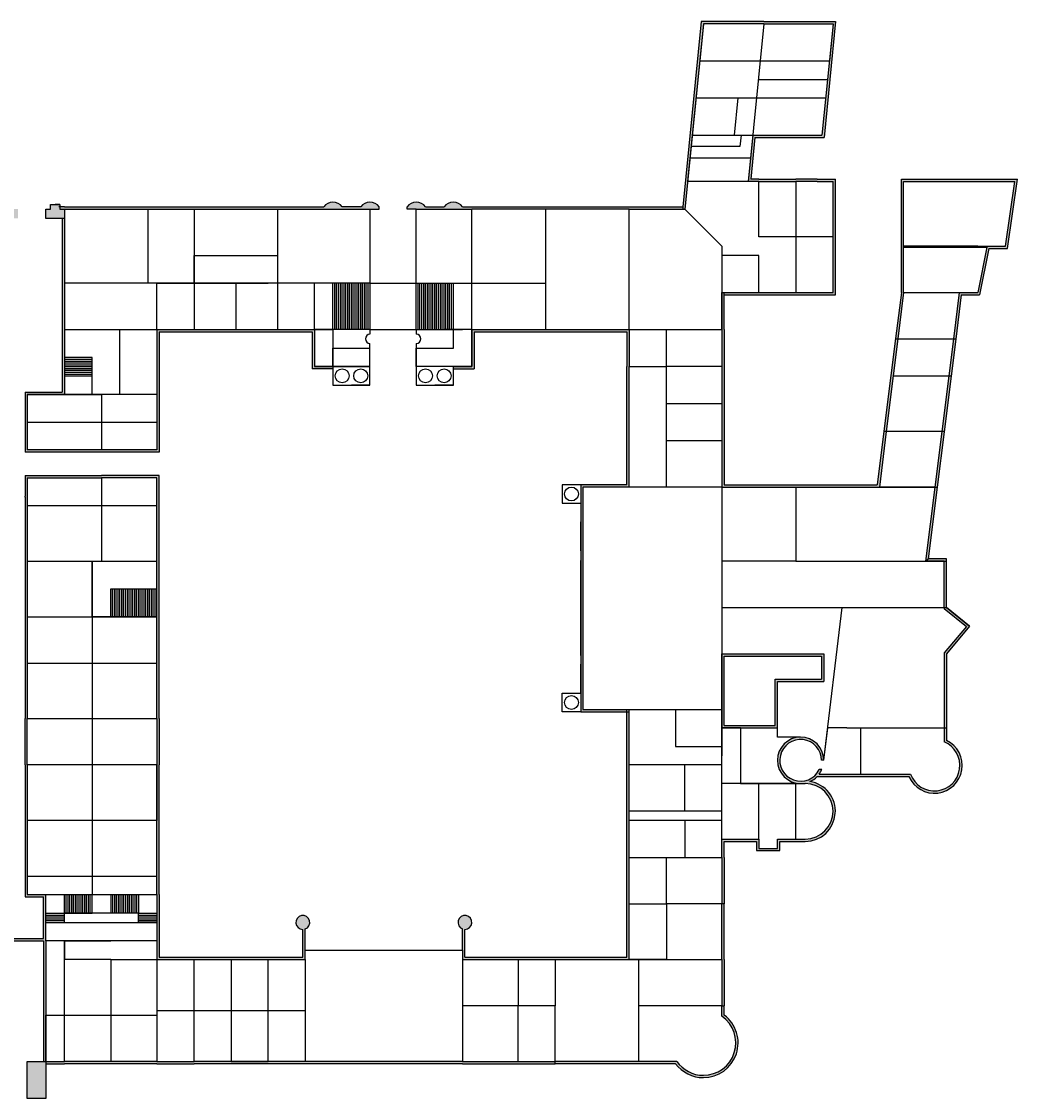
# Model space of a CAD drawing. Header units: millimetres. Extents: x -1894 to 190020, y -95300 to 20950.
# Tile 2 of 2: x 82481 to 190020, y -95300 to 20950. Entities that reach past the tile are written whole.
import ezdxf

# ---------------------------------------------------------------- set-up
doc = ezdxf.new("R2010")
doc.units = ezdxf.units.MM
doc.styles.get("Standard").update_dxf_attribs({"font": 'arial.ttf'})

msp = doc.modelspace()

# ---------------------------------------------------------------- hatches: boundary and pattern name
h = msp.add_hatch(color=256)
h.dxf.hatch_style = 1
h.paths.add_polyline_path([(170356, -2300), (170356, 3950), (168406, 3950), (166106, 3950), (162106, 3950), (161215, 3950), (161665, 8450), (169133, 8450), (170383, 20950), (162639, 20950), (155880, 20950), (153880, 950), (153880, 700), (154106, 700), (154406, 3700), (154406, 3700), (156106, 20700), (162639, 20700), (170106, 20700), (169706, 16700), (168906, 8700), (161439, 8700), (160939, 3700), (162106, 3700), (166106, 3700), (168406, 3700), (170106, 3700), (170106, -8300), (158356, -8300), (158356, -8550), (170356, -8550)])
h = msp.add_hatch(color=0)
h.dxf.hatch_style = 1
h.paths.add_polyline_path([(177731, 3700), (189731, 3700), (188731, -3300), (185731, -3300), (177731, -3300), (177731, -3400), (186711, -3400), (185731, -8300), (183731, -8300), (183106, -13300), (183358, -13300), (183952, -8550), (185936, -8550), (186936, -3550), (188948, -3550), (190020, 3950), (177481, 3950), (177481, -8285), (176858, -13269), (176854, -13300), (177106, -13300), (177731, -8300)])
h = msp.add_hatch(color=256)
h.dxf.hatch_style = 1
h.paths.add_polyline_path([(72106, 700), (71606, 700), (71606, 1200), (71106, 1200), (70606, 1200), (70606, 700), (70106, 700), (70106, -300), (72106, -300)])
h.paths.add_polyline_path([(77106, 700), (76606, 700), (76606, 1200), (76106, 1200), (75606, 1200), (75606, 700), (75106, 700), (75106, -300), (77106, -300)])
h.paths.add_polyline_path([(82106, 700), (81606, 700), (81606, 1200), (81106, 1200), (80606, 1200), (80606, 700), (80106, 700), (80106, -300), (82106, -300)])
h.paths.add_polyline_path([(87106, 700), (86606, 700), (86606, 1200), (86106, 1200), (85606, 1200), (85606, 700), (85106, 700), (85106, -300), (87106, -300)])
h = msp.add_hatch(color=256)
h.dxf.hatch_style = 1
h.paths.add_polyline_path([(128106, 950), (126106, 950, 0.5), (124106, 950), (124106, 700), (125106, 700), (130106, 700), (131106, 700), (139106, 700), (148106, 700), (153880, 700), (153880, 950), (148106, 950), (130106, 950, 0.5000001)])
h.paths.add_polyline_path([(119106, 950), (117106, 950, 0.5000001), (115106, 950), (110106, 950), (101106, 950), (96106, 950), (87106, 950), (86906, 950), (86706, 950), (86606, 950), (86606, 700), (87106, 700), (96106, 700), (101106, 700), (110106, 700), (120106, 700), (121106, 700), (121106, 950, 0.5000001)])
h = msp.add_hatch(color=256)
h.dxf.hatch_style = 1
h.paths.add_polyline_path([(76356, -300), (76106, -300), (76106, -16300), (76356, -16300)])
h.paths.add_polyline_path([(87106, -300), (86856, -300), (86856, -19050), (82856, -19050), (82856, -22300), (82856, -25550), (97356, -25550), (97356, -19300), (97356, -12550), (113106, -12550), (113856, -12550), (113856, -16550), (116106, -16550), (116106, -16300), (114106, -16300), (114106, -12300), (110106, -12300), (97106, -12300), (97106, -19300), (97106, -25300), (83106, -25300), (83106, -19300), (86856, -19300), (87106, -19300)])
h.paths.add_polyline_path([(77106, -16300), (70106, -16300), (61106, -16300), (54106, -16300), (49106, -16300), (45106, -16300), (44606, -16300), (44606, -16800), (34606, -16800), (34606, -16300), (28356, -16300), (28106, -16300), (28106, -19300), (28106, -22300), (28106, -24300), (28106, -26300), (28106, -28300), (28106, -34300), (28356, -34300), (28356, -28300), (28356, -26300), (28356, -24300), (28356, -22300), (28356, -19300), (28356, -16550), (34356, -16550), (34356, -17050), (44856, -17050), (44856, -16550), (49106, -16550), (54106, -16550), (61106, -16550), (70106, -16550), (77106, -16550)])
h = msp.add_hatch(color=0)
h.dxf.hatch_style = 1
h.paths.add_polyline_path([(158356, -16300), (158356, -12300), (158356, -8550), (158356, -8300), (158106, -8300), (158106, -12300), (158106, -16300), (158106, -20300), (158106, -24300), (158106, -29300), (166106, -29300), (175106, -29300), (175856, -23300), (175604, -23300), (174886, -29050), (166106, -29050), (158356, -29050), (158356, -24300), (158356, -20300)])
h = msp.add_hatch(color=256)
h.dxf.hatch_style = 1
h.paths.add_polyline_path([(143106, -29300), (148106, -29300), (148106, -16300), (148106, -12300), (139106, -12300), (131106, -12300), (131106, -14300), (131106, -16300), (129106, -16300), (129106, -16550), (131356, -16550), (131356, -12550), (139106, -12550), (147856, -12550), (147856, -16300), (147856, -29050), (142856, -29050), (142856, -53550), (147856, -53550), (147856, -53300), (143106, -53300)])
h = msp.add_hatch(color=0)
h.dxf.hatch_style = 1
h.paths.add_polyline_path([(177106, -13300), (176854, -13300), (176358, -17269), (175604, -23300), (175856, -23300), (176606, -17300)])
h.paths.add_polyline_path([(182108, -23300), (181856, -23300), (181106, -29300), (181358, -29300)])
h = msp.add_hatch(color=0)
h.dxf.hatch_style = 1
h.paths.add_polyline_path([(182858, -17300), (182606, -17300), (181856, -23300), (182108, -23300)])
h.paths.add_polyline_path([(183358, -13300), (183354, -13331), (182858, -17300), (182606, -17300), (183106, -13300)])
h = msp.add_hatch(color=256)
h.dxf.hatch_style = 1
h.paths.add_polyline_path([(22606, -68300), (22606, -62300), (22356, -62300), (22356, -68300), (22356, -78300), (23106, -78300), (25106, -78300), (41106, -78300), (49106, -78300), (56106, -78300), (63106, -78300), (67106, -78300), (70106, -78300), (70106, -83300), (70106, -84300), (70106, -91300), (70356, -91300), (70356, -84300), (70356, -83300), (70356, -78300), (84856, -78300), (84856, -91300), (85106, -91300), (85106, -86300), (85106, -78300), (85106, -76300), (85106, -73300), (83106, -73300), (83106, -71300), (83106, -59300), (83106, -54300), (83106, -48300), (83106, -43300), (83106, -37300), (83106, -31300), (83106, -30400), (83106, -30300), (83106, -28300), (91106, -28300), (97106, -28300), (97106, -31300), (97106, -37300), (97106, -43300), (97106, -48300), (97106, -54300), (97106, -59300), (97106, -65300), (97106, -71300), (97106, -73300), (97106, -78300), (97106, -80300), (109106, -80300), (113106, -80300), (113106, -79300), (113106, -77007, 11.7420185), (112856, -77050), (112856, -80050), (109106, -80050), (97356, -80050), (97356, -73300), (97356, -71300), (97356, -59300), (97356, -54300), (97356, -48300), (97356, -43300), (97356, -37300), (97356, -31300), (97356, -28050), (91106, -28050), (82856, -28050), (82856, -30300), (82856, -30400), (82856, -31300), (82856, -37300), (82856, -43300), (82856, -48300), (82856, -54300), (82856, -59300), (82856, -71300), (82856, -73550), (84856, -73550), (84856, -76300), (84856, -78050), (70106, -78050), (63106, -78050), (56106, -78050), (49106, -78050), (41106, -78050), (22606, -78050)])
h = msp.add_hatch(color=0)
h.dxf.hatch_style = 1
h.paths.add_polyline_path([(178472, -60300), (173106, -60300), (173106, -60550), (178303, -60550, 1.4380291), (182356, -56650), (182356, -47300), (184856, -44300), (182356, -42300), (182356, -37050), (180389, -37050), (181358, -29300), (181106, -29300), (181106, -29300), (180106, -37300), (182106, -37300), (182106, -42420), (184501, -44336), (182106, -47210), (182106, -56812, -1.5302459)])
h = msp.add_hatch(color=0)
h.dxf.hatch_style = 1
h.paths.add_polyline_path([(169106, -47300), (158106, -47300), (158106, -55300), (164106, -55300), (164106, -50300), (169106, -50300)])
h.paths.add_polyline_path([(163856, -50050), (163856, -55050), (158356, -55050), (158356, -47550), (168856, -47550), (168856, -50050)], flags=0)
h.paths.add_polyline_path([(168856, -47550), (158356, -47550), (158356, -55050), (163856, -55050), (163856, -50050), (168856, -50050)], flags=16)
h = msp.add_hatch()
h.set_pattern_fill('AR-B816', color=256)
h.paths.add_polyline_path([(130106, -77007), (130106, -79300), (130106, -80300), (136106, -80300), (140106, -80300), (148106, -80300), (148106, -74300), (148106, -69300), (148106, -53550), (147856, -53550), (147856, -69300), (147856, -74300), (147856, -80050), (140106, -80050), (136106, -80050), (130356, -80050), (130356, -77050, 11.7420185)])
h = msp.add_hatch(color=0)
h.dxf.hatch_style = 1
h.paths.add_polyline_path([(173106, -60300), (172606, -60300), (168606, -60300, 0.0580612), (168898, -59800), (168622, -59800, -8.6467789), (168856, -58800), (169106, -58800), (169106, -58800, 2.4142109), (166606, -61300), (167106, -61300, -0.9999406), (167107, -67300), (166106, -67300), (164106, -67300), (164106, -68300), (162106, -68300), (162106, -67300), (158106, -67300), (158106, -69300), (158106, -74300), (158356, -74300), (158356, -69300), (158356, -67550), (161856, -67550), (161856, -68550), (164356, -68550), (164356, -67550), (166106, -67550), (167107, -67550, 0.9249214), (167611, -61090, 0.0957847), (168392, -60550), (171606, -60550), (172606, -60550), (173106, -60550)])
h = msp.add_hatch(color=0)
h.dxf.hatch_style = 1
h.paths.add_polyline_path([(140106, -91300), (136106, -91300), (130106, -91300), (113106, -91300), (101106, -91300), (97106, -91300), (87106, -91300), (85106, -91300), (85106, -91550), (87106, -91550), (97106, -91550), (101106, -91550), (113106, -91550), (130106, -91550), (136106, -91550), (140106, -91550)])
h.paths.add_polyline_path([(158356, -80300), (158356, -74300), (158106, -74300), (158106, -80300), (158106, -85300), (158356, -85300)])
h.paths.add_polyline_path([(153234, -91300), (149106, -91300), (140106, -91300), (140106, -91550), (149106, -91550), (153106, -91550, 0.236068), (156106, -93050, 0.7207592), (158356, -86300), (158356, -85300), (158106, -85300), (158106, -86428, -0.7342378), (156106, -92800, -0.2453927)])
h = msp.add_hatch(color=256)
h.dxf.hatch_style = 1
h.paths.add_polyline_path([(72106, -91300), (70106, -91300), (70106, -95300), (72106, -95300)])
h.paths.add_polyline_path([(76106, -91300), (74106, -91300), (74106, -95300), (76106, -95300)])
h.paths.add_polyline_path([(81106, -91300), (79106, -91300), (79106, -95300), (81106, -95300)])
h.paths.add_polyline_path([(85106, -91300), (83106, -91300), (83106, -95300), (85106, -95300)])

# ---------------------------------------------------------------- linework, layer by layer
for p, q in [((155880, 20950), (153880, 950)), ((162639, 20950), (155880, 20950)), ((162639, 20950), (170383, 20950)), ((170383, 20950), (169133, 8450)), ((156106, 20700), (154106, 700)), ((156106, 20700), (154406, 3700)), ((156106, 20700), (155706, 16700)), ((162639, 20700), (156106, 20700)), ((162639, 20700), (160939, 3700)), ((162639, 20700), (170106, 20700)), ((170106, 20700), (168906, 8700)), ((170106, 20700), (169706, 16700)), ((155706, 16700), (169706, 16700)), ((162039, 14700), (169506, 14700)), ((155306, 12700), (169306, 12700)), ((159829, 12700), (159429, 8700)), ((154906, 8700), (168906, 8700)), ((160182, 8700), (160057, 7450)), ((161439, 8700), (160939, 3700)), ((161665, 8450), (161215, 3950)), ((161439, 8700), (168906, 8700)), ((161665, 8450), (169133, 8450)), ((160057, 7450), (154781, 7450)), ((161189, 6200), (154656, 6200)), ((160939, 3700), (154406, 3700)), ((162106, 3700), (160939, 3700)), ((162106, 3950), (161215, 3950)), ((162106, 3950), (166106, 3950)), ((162106, -2300), (162106, 3700)), ((162106, 3700), (166106, 3700)), ((168406, 3950), (166106, 3950)), ((166106, 3700), (166106, -8300)), ((168406, 3700), (166106, 3700)), ((168406, 3950), (170356, 3950)), ((168406, 3700), (170106, 3700)), ((170106, -8300), (170106, 3700)), ((170356, -8300), (170356, 3950)), ((177481, -8285), (177481, 3950)), ((177481, 3950), (190020, 3950)), ((177731, -8300), (177731, 3700)), ((177731, 3700), (189731, 3700)), ((188731, -3300), (189731, 3700)), ((188948, -3550), (190020, 3950)), ((85606, 700), (85606, 1200)), ((85606, 1200), (86606, 1200)), ((86606, 1200), (86106, 1200)), ((86606, 1200), (86606, 700)), ((85106, -300), (85106, 700)), ((85106, 700), (85606, 700)), ((86706, 950), (86506, 950)), ((86606, 700), (87106, 700)), ((86906, 950), (86706, 950)), ((87106, 950), (86906, 950)), ((87106, 950), (96106, 950)), ((87106, 700), (87106, -300)), ((87106, 700), (87106, -300)), ((87106, 700), (96106, 700)), ((96106, 950), (101106, 950)), ((96106, 700), (96106, -7300)), ((96106, 700), (101106, 700)), ((101106, 950), (110106, 950)), ((101106, 700), (101106, -7300)), ((101106, 700), (110106, 700)), ((110106, 950), (115106, 950)), ((110106, 700), (110106, -7300)), ((110106, 700), (120106, 700)), ((119106, 950), (117106, 950)), ((120106, 700), (120106, -7300)), ((120106, 700), (121106, 700)), ((121106, 700), (121106, 950)), ((124106, 700), (124106, 950)), ((125106, 700), (124106, 700)), ((125106, 700), (130106, 700)), ((125106, -12300), (125106, 700)), ((126106, 950), (128106, 950)), ((130106, 950), (148106, 950)), ((130106, 700), (131106, 700)), ((131106, -16300), (131106, 700)), ((139106, 700), (131106, 700)), ((139106, -7300), (139106, 700)), ((148106, 700), (139106, 700)), ((148106, 950), (153880, 950)), ((148106, -12300), (148106, 700)), ((148106, 700), (154106, 700)), ((153880, 950), (153880, 700)), ((158106, -3300), (154106, 700)), ((87106, -300), (85106, -300)), ((87106, -300), (85106, -300)), ((86856, -300), (86856, -19050)), ((87106, -300), (87106, -19300)), ((170106, -2300), (162106, -2300)), ((170106, -8300), (170106, -2300)), ((170356, -8550), (170356, -2300)), ((158106, -3300), (158106, -12300)), ((185731, -3300), (177731, -3300)), ((177731, -3300), (186731, -3300)), ((177731, -3400), (186711, -3400)), ((185731, -3300), (188731, -3300)), ((186711, -3400), (185731, -8300)), ((186731, -3300), (188731, -3300)), ((101106, -7300), (101106, -4300)), ((101106, -4300), (110106, -4300)), ((162106, -4300), (158106, -4300)), ((162106, -8300), (162106, -4300)), ((186936, -3550), (185936, -8550)), ((186936, -3550), (188948, -3550)), ((101106, -7300), (101106, -6800)), ((96106, -7300), (87106, -7300)), ((87106, -7300), (87106, -12300)), ((101106, -7300), (96106, -7300)), ((97106, -12300), (97106, -7300)), ((97106, -7300), (101106, -7300)), ((101106, -7300), (101106, -12300)), ((113106, -7300), (101106, -7300)), ((101106, -7300), (105606, -7300)), ((105106, -7300), (109106, -7300)), ((105606, -7300), (105606, -7800)), ((105606, -7800), (105606, -12300)), ((110106, -7300), (110106, -12300)), ((120106, -7300), (113106, -7300)), ((114106, -12300), (114106, -7300)), ((116106, -12300), (116106, -7300)), ((116306, -12300), (116306, -7300)), ((116506, -12300), (116506, -7300)), ((116706, -12300), (116706, -7300)), ((116906, -12300), (116906, -7300)), ((117106, -12300), (117106, -7300)), ((117306, -12300), (117306, -7300)), ((117506, -12300), (117506, -7300)), ((117706, -12300), (117706, -7300)), ((117906, -12300), (117906, -7300)), ((118106, -12300), (118106, -7300)), ((118306, -12300), (118306, -7300)), ((118506, -12300), (118506, -7300)), ((118706, -12300), (118706, -7300)), ((118906, -12300), (118906, -7300)), ((119106, -12300), (119106, -7300)), ((119306, -12300), (119306, -7300)), ((119506, -12300), (119506, -7300)), ((119706, -12300), (119706, -7300)), ((119906, -12300), (119906, -7300)), ((120106, -7300), (120106, -11300)), ((120106, -7300), (125106, -7300)), ((125106, -12300), (125106, -7300)), ((125106, -7300), (131106, -7300)), ((125306, -12300), (125306, -7300)), ((125506, -12300), (125506, -7300)), ((125706, -12300), (125706, -7300)), ((125906, -12300), (125906, -7300)), ((126106, -12300), (126106, -7300)), ((126306, -12300), (126306, -7300)), ((126506, -12300), (126506, -7300)), ((126706, -12300), (126706, -7300)), ((126906, -12300), (126906, -7300)), ((127106, -12300), (127106, -7300)), ((127306, -12300), (127306, -7300)), ((127506, -12300), (127506, -7300)), ((127706, -12300), (127706, -7300)), ((127906, -12300), (127906, -7300)), ((128106, -12300), (128106, -7300)), ((128306, -12300), (128306, -7300)), ((128506, -12300), (128506, -7300)), ((128706, -12300), (128706, -7300)), ((128906, -12300), (128906, -7300)), ((129106, -12300), (129106, -7300)), ((131106, -7300), (139106, -7300)), ((139106, -12300), (139106, -7300)), ((158106, -12300), (158106, -8300)), ((158106, -8300), (170106, -8300)), ((158106, -8300), (162106, -8300)), ((158106, -8300), (162106, -8300)), ((158356, -8550), (158356, -8300)), ((158356, -8550), (170356, -8550)), ((158356, -12300), (158356, -8550)), ((177481, -8285), (176858, -13269)), ((177731, -8300), (177106, -13300)), ((177731, -8300), (183731, -8300)), ((183731, -8300), (183106, -13300)), ((183952, -8550), (183354, -13331)), ((183731, -8300), (185731, -8300)), ((183952, -8550), (185936, -8550)), ((120106, -11300), (120106, -12300)), ((87106, -12300), (97106, -12300)), ((93106, -19300), (93106, -12300)), ((97106, -12300), (113106, -12300)), ((97106, -12300), (97106, -19300)), ((97356, -12550), (97356, -19300)), ((97356, -12550), (113106, -12550)), ((101106, -12300), (105106, -12300)), ((109106, -12300), (113106, -12300)), ((110106, -12300), (114106, -12300)), ((110106, -12550), (113856, -12550)), ((113856, -12550), (113856, -16550)), ((120106, -12300), (114106, -12300)), ((114106, -12300), (116106, -12300)), ((114106, -12300), (114106, -16300)), ((116106, -12300), (116106, -16300)), ((120106, -12300), (120106, -12800)), ((120106, -12300), (125106, -12300)), ((125106, -12300), (130106, -12300)), ((125106, -12300), (125106, -12800)), ((125106, -12300), (125106, -12300)), ((131106, -12300), (128106, -12300)), ((129106, -14300), (129106, -12300)), ((131106, -12300), (131106, -14300)), ((131106, -12300), (139106, -12300)), ((131106, -12550), (131106, -16300)), ((131356, -12550), (139106, -12550)), ((131356, -12550), (131356, -16550)), ((139106, -12300), (148106, -12300)), ((139106, -12550), (147856, -12550)), ((147856, -12550), (147856, -16300)), ((148106, -12300), (158106, -12300)), ((148106, -12300), (148106, -16300)), ((152106, -16300), (152106, -12300)), ((158106, -12300), (158106, -16300)), ((158356, -12300), (158356, -16300)), ((120106, -14300), (120106, -13800)), ((125106, -13800), (125106, -16300)), ((176858, -13269), (176358, -17269)), ((177106, -13300), (176606, -17300)), ((176854, -13300), (183358, -13300)), ((183106, -13300), (182606, -17300)), ((183354, -13331), (182854, -17331)), ((116106, -16300), (116106, -14300)), ((116106, -14300), (120106, -14300)), ((120106, -16300), (120106, -14300)), ((125106, -16300), (125106, -14300)), ((125106, -14300), (129106, -14300)), ((90106, -15300), (87106, -15300)), ((87106, -15500), (90106, -15500)), ((87106, -15700), (90106, -15700)), ((87106, -15900), (90106, -15900)), ((87106, -16100), (90106, -16100)), ((90106, -19300), (90106, -15300)), ((87106, -16300), (90106, -16300)), ((87106, -16500), (90106, -16500)), ((87106, -16700), (90106, -16700)), ((87106, -16900), (90106, -16900)), ((87106, -17100), (90106, -17100)), ((87106, -17300), (90106, -17300)), ((116106, -16550), (113856, -16550)), ((114106, -16300), (120106, -16300)), ((116106, -16300), (114106, -16300)), ((116106, -16300), (116106, -18300)), ((120106, -16300), (116106, -16300)), ((120106, -16300), (118106, -16300)), ((120106, -18300), (120106, -16300)), ((131106, -16300), (125106, -16300)), ((125106, -16300), (125106, -16300)), ((125106, -16300), (125106, -18300)), ((129106, -16300), (125106, -16300)), ((129106, -16300), (127106, -16300)), ((129106, -18300), (129106, -16300)), ((129106, -16300), (131106, -16300)), ((129106, -16550), (131356, -16550)), ((147856, -29050), (147856, -16300)), ((148106, -16300), (152106, -16300)), ((148106, -29300), (148106, -16300)), ((158106, -16300), (152106, -16300)), ((152106, -20300), (152106, -16300)), ((158106, -16300), (158106, -20300)), ((158356, -16300), (158356, -20300)), ((176358, -17269), (175608, -23269)), ((176606, -17300), (175856, -23300)), ((176606, -17300), (182858, -17300)), ((182606, -17300), (181856, -23300)), ((182854, -17331), (182104, -23331)), ((116106, -18300), (120106, -18300)), ((118106, -18300), (118106, -18300)), ((120106, -18300), (118106, -18300)), ((125106, -18300), (129106, -18300)), ((129106, -18300), (127106, -18300)), ((82856, -19050), (82856, -22300)), ((82856, -19050), (86856, -19050)), ((82856, -19300), (82856, -25550)), ((97106, -19300), (83106, -19300)), ((83106, -19300), (91106, -19300)), ((83106, -19300), (83106, -25300)), ((83106, -19300), (83106, -22300)), ((83106, -19300), (86856, -19300)), ((96106, -19300), (87106, -19300)), ((87106, -19300), (90106, -19300)), ((87106, -19300), (90106, -19300)), ((91106, -19300), (91106, -21300)), ((91106, -19300), (91106, -25300)), ((97106, -19300), (93106, -19300)), ((97106, -19300), (96106, -19300)), ((97106, -19300), (97106, -25300)), ((97356, -19300), (97356, -25550)), ((153106, -20300), (152106, -20300)), ((152106, -24300), (152106, -20300)), ((158106, -20300), (153106, -20300)), ((158106, -20300), (158106, -24300)), ((158356, -20300), (158356, -24300)), ((83106, -22300), (97106, -22300)), ((158106, -24300), (152106, -24300)), ((152106, -29300), (152106, -24300)), ((158106, -24300), (158106, -29300)), ((158356, -24300), (158356, -29050)), ((175608, -23269), (174886, -29050)), ((175856, -23300), (175106, -29300)), ((182108, -23300), (175604, -23300)), ((181856, -23300), (181106, -29300)), ((182104, -23331), (181354, -29331)), ((97356, -25550), (82856, -25550)), ((97106, -25300), (83106, -25300)), ((82856, -28050), (91106, -28050)), ((82856, -28050), (82856, -30300)), ((83106, -28300), (83106, -30300)), ((83106, -28300), (91106, -28300)), ((97356, -28050), (91106, -28050)), ((97106, -28300), (91106, -28300)), ((91106, -28300), (91106, -37300)), ((91106, -28300), (91106, -28300)), ((97106, -31300), (97106, -28300)), ((97356, -31300), (97356, -28050)), ((142856, -29050), (140856, -29050)), ((140856, -29050), (140856, -31050)), ((140856, -29050), (140856, -31050)), ((147856, -29050), (142856, -29050)), ((142856, -29050), (142856, -53550)), ((158356, -29050), (166106, -29050)), ((166106, -29050), (174886, -29050)), ((148106, -29300), (143106, -29300)), ((143106, -29300), (143106, -53300)), ((152106, -29300), (148106, -29300)), ((158106, -29300), (152106, -29300)), ((158106, -29300), (158106, -53300)), ((158106, -29300), (166106, -29300)), ((166106, -29300), (166106, -37300)), ((166106, -29300), (166106, -29300)), ((166106, -29300), (180106, -29300)), ((181106, -29300), (175106, -29300)), ((180106, -29300), (181358, -29300)), ((181106, -29300), (180106, -37300)), ((181354, -29331), (180389, -37050)), ((82856, -30400), (82856, -30300)), ((82856, -30400), (82856, -31300)), ((82856, -31300), (82856, -37300)), ((83106, -30300), (83106, -30400)), ((83106, -30400), (83106, -31300)), ((83106, -31300), (97106, -31300)), ((83106, -31300), (83106, -37300)), ((97106, -37300), (97106, -31300)), ((97356, -37300), (97356, -31300)), ((140856, -31050), (142856, -31050)), ((142856, -36175), (142856, -33050)), ((142856, -35218), (142856, -33135)), ((142856, -35218), (142856, -33135)), ((182356, -37050), (180389, -37050)), ((182356, -42300), (182356, -37050)), ((82856, -37300), (82856, -43300)), ((83106, -37300), (97106, -37300)), ((83106, -37300), (83106, -43300)), ((90106, -43300), (90106, -37300)), ((90106, -37300), (90106, -43300)), ((97106, -43300), (97106, -37300)), ((97356, -43300), (97356, -37300)), ((142856, -39301), (142856, -37218)), ((142856, -41300), (142856, -38175)), ((166106, -37300), (158106, -37300)), ((158106, -37300), (158106, -42300)), ((166106, -37300), (182356, -37300)), ((182106, -37300), (180106, -37300)), ((182106, -42420), (182106, -37300)), ((92106, -43300), (92106, -40300)), ((92106, -40300), (97106, -40300)), ((92306, -43300), (92306, -40300)), ((92506, -43300), (92506, -40300)), ((92706, -43300), (92706, -40300)), ((92906, -43300), (92906, -40300)), ((93106, -43300), (93106, -40300)), ((93306, -43300), (93306, -40300)), ((93506, -43300), (93506, -40300)), ((93706, -43300), (93706, -40300)), ((93906, -43300), (93906, -40300)), ((94106, -43300), (94106, -40300)), ((94306, -43300), (94306, -40300)), ((94506, -43300), (94506, -40300)), ((94706, -43300), (94706, -40300)), ((94906, -43300), (94906, -40300)), ((95106, -43300), (95106, -40300)), ((95306, -43300), (95306, -40300)), ((95506, -43300), (95506, -40300)), ((95706, -43300), (95706, -40300)), ((95906, -43300), (95906, -40300)), ((96106, -43300), (96106, -40300)), ((96306, -43300), (96306, -40300)), ((96506, -43300), (96506, -40300)), ((96706, -43300), (96706, -40300)), ((96906, -43300), (96906, -40300)), ((142856, -43384), (142856, -41301)), ((158106, -42300), (182356, -42300)), ((158106, -42300), (171106, -42300)), ((169106, -58800), (171106, -42300)), ((182106, -42420), (184501, -44336)), ((184856, -44300), (182356, -42300)), ((182356, -42300), (184856, -44300)), ((82856, -43300), (82856, -48300)), ((83106, -43300), (90106, -43300)), ((83106, -43300), (83106, -48300)), ((90106, -43300), (97106, -43300)), ((90106, -43300), (92106, -43300)), ((97106, -43300), (90106, -43300)), ((90106, -43300), (90106, -48300)), ((97106, -48300), (97106, -43300)), ((97356, -48300), (97356, -43300)), ((142856, -46425), (142856, -43300)), ((184501, -44336), (182106, -47210)), ((184856, -44300), (182356, -47300)), ((142856, -47467), (142856, -45384)), ((158106, -55300), (158106, -47300)), ((158106, -55300), (158106, -47300)), ((158106, -47300), (169106, -47300)), ((158356, -47550), (168856, -47550)), ((158356, -55050), (158356, -47550)), ((168856, -47550), (168856, -50050)), ((169106, -47300), (169106, -50300)), ((182106, -47210), (182106, -56812)), ((182356, -47300), (182356, -56650)), ((82856, -48300), (82856, -54300)), ((83106, -48300), (97106, -48300)), ((83106, -48300), (83106, -54300)), ((90106, -48300), (90106, -59300)), ((97106, -54300), (97106, -48300)), ((97356, -54300), (97356, -48300)), ((142856, -51550), (142856, -48425)), ((142856, -51550), (142856, -49467)), ((163856, -50050), (168856, -50050)), ((163856, -55050), (163856, -50050)), ((164106, -55300), (164106, -50300)), ((164106, -50300), (169106, -50300)), ((140856, -53550), (140856, -51550)), ((140856, -51550), (142856, -51550)), ((140856, -53550), (140856, -51550)), ((143106, -53300), (148106, -53300)), ((147856, -69300), (147856, -53300)), ((148106, -69300), (148106, -53300)), ((148106, -53300), (158106, -53300)), ((148106, -53300), (153106, -53300)), ((153106, -53300), (153106, -57300)), ((158106, -53300), (158106, -58300)), ((82856, -59300), (82856, -54300)), ((83106, -54300), (97106, -54300)), ((83106, -59300), (83106, -54300)), ((97106, -54300), (97106, -59300)), ((97356, -54300), (97356, -59300)), ((142856, -53550), (140856, -53550)), ((142856, -53550), (148106, -53550)), ((158106, -61300), (158106, -55300)), ((160106, -55300), (158106, -55300)), ((158106, -55300), (164106, -55300)), ((158356, -55050), (163856, -55050)), ((160106, -55300), (160106, -61300)), ((164106, -56300), (164106, -55300)), ((169106, -58800), (169531, -55300)), ((169606, -55300), (169531, -55300)), ((171606, -55300), (169606, -55300)), ((171606, -55300), (182356, -55300)), ((173106, -60300), (173106, -55300)), ((181606, -55300), (182106, -55300)), ((166606, -56300), (164106, -56300)), ((153106, -57300), (158106, -57300)), ((158106, -64300), (158106, -58300)), ((169106, -58800), (168856, -58800)), ((82856, -59300), (82856, -71300)), ((97106, -59300), (83106, -59300)), ((83106, -59300), (83106, -71300)), ((90106, -59300), (90106, -71300)), ((97106, -71300), (97106, -59300)), ((97106, -59300), (97106, -65300)), ((97356, -71300), (97356, -59300)), ((154106, -59300), (148106, -59300)), ((154106, -64300), (154106, -59300)), ((158106, -59300), (154106, -59300)), ((168606, -60300), (172606, -60300)), ((168606, -60300), (171606, -60300)), ((168898, -59800), (168622, -59800)), ((172606, -60300), (178472, -60300)), ((162106, -61300), (158106, -61300)), ((158106, -61300), (158106, -61300)), ((160106, -61300), (166106, -61300)), ((162106, -67300), (162106, -61300)), ((166106, -61300), (162106, -61300)), ((166106, -67300), (166106, -61300)), ((166106, -61300), (167106, -61300)), ((166106, -61300), (166606, -61300)), ((168392, -60550), (171606, -60550)), ((168606, -60550), (172606, -60550)), ((172606, -60550), (178303, -60550)), ((154106, -64300), (148106, -64300)), ((158106, -64300), (154106, -64300)), ((158106, -65300), (158106, -64300)), ((166106, -67300), (166106, -64300)), ((97106, -65300), (83106, -65300)), ((154106, -65300), (148106, -65300)), ((158106, -65300), (154106, -65300)), ((154106, -65300), (154106, -69300)), ((158106, -69300), (158106, -65300)), ((158106, -69300), (158106, -67300)), ((158106, -67300), (162106, -67300)), ((162106, -67300), (162106, -68300)), ((164106, -68300), (164106, -67300)), ((164106, -67300), (166106, -67300)), ((166106, -67300), (167106, -67300)), ((158356, -69300), (158356, -67550)), ((158356, -67550), (161856, -67550)), ((161856, -67550), (161856, -68550)), ((161856, -68550), (164356, -68550)), ((162106, -68300), (164106, -68300)), ((164356, -68550), (164356, -67550)), ((164356, -67550), (166106, -67550)), ((166106, -67550), (167106, -67550)), ((147856, -74300), (147856, -69300)), ((148106, -74300), (148106, -69300)), ((148106, -69300), (158106, -69300)), ((152106, -74300), (152106, -69300)), ((158106, -69300), (158106, -74300)), ((158356, -69300), (158356, -74300)), ((82856, -71300), (82856, -73550)), ((83106, -71300), (97106, -71300)), ((83106, -71300), (83106, -73300)), ((90106, -71300), (90106, -73300)), ((97106, -73300), (97106, -71300)), ((97356, -73300), (97356, -71300)), ((82856, -73550), (84856, -73550)), ((83106, -73300), (97106, -73300)), ((83106, -73300), (85106, -73300)), ((84856, -76300), (84856, -73550)), ((85106, -76300), (85106, -73300)), ((87106, -75300), (87106, -73300)), ((87306, -75300), (87306, -73300)), ((87506, -75300), (87506, -73300)), ((87706, -75300), (87706, -73300)), ((87906, -75300), (87906, -73300)), ((88106, -75300), (88106, -73300)), ((88306, -75300), (88306, -73300)), ((88506, -75300), (88506, -73300)), ((88706, -75300), (88706, -73300)), ((88906, -75300), (88906, -73300)), ((89106, -75300), (89106, -73300)), ((89306, -75300), (89306, -73300)), ((89506, -75300), (89506, -73300)), ((89706, -75300), (89706, -73300)), ((89906, -75300), (89906, -73300)), ((90106, -75300), (90106, -73300)), ((90106, -73300), (92106, -73300)), ((92106, -73300), (92106, -75300)), ((92306, -73300), (92306, -75300)), ((92506, -73300), (92506, -75300)), ((92706, -73300), (92706, -75300)), ((92906, -73300), (92906, -75300)), ((93106, -73300), (93106, -75300)), ((93306, -73300), (93306, -75300)), ((93506, -73300), (93506, -75300)), ((93706, -73300), (93706, -75300)), ((93906, -73300), (93906, -75300)), ((94106, -73300), (94106, -75300)), ((94306, -73300), (94306, -75300)), ((94506, -73300), (94506, -75300)), ((94706, -73300), (94706, -75300)), ((94906, -73300), (94906, -75300)), ((95106, -73300), (95106, -75300)), ((97106, -73300), (97106, -78300)), ((97356, -73300), (97356, -80050)), ((147856, -80050), (147856, -74300)), ((148106, -80300), (148106, -74300)), ((148106, -74300), (152106, -74300)), ((158356, -74300), (152106, -74300)), ((152106, -74300), (152106, -80300)), ((158106, -80300), (158106, -74300)), ((158356, -80300), (158356, -74300)), ((85106, -75300), (87106, -75300)), ((85106, -75500), (87106, -75500)), ((87106, -76300), (87106, -75300)), ((95106, -75300), (87106, -75300)), ((87106, -75300), (90106, -75300)), ((95106, -76300), (95106, -75300)), ((95106, -75300), (97106, -75300)), ((95106, -75500), (97106, -75500)), ((84856, -78050), (84856, -76300)), ((85106, -75700), (87106, -75700)), ((85106, -75900), (87106, -75900)), ((85106, -76100), (87106, -76100)), ((85106, -78300), (85106, -76300)), ((85106, -76300), (97106, -76300)), ((85106, -76300), (87106, -76300)), ((95106, -75700), (97106, -75700)), ((95106, -75900), (97106, -75900)), ((95106, -75900), (97106, -75900)), ((95106, -76100), (97106, -76100)), ((97106, -76300), (95106, -76300)), ((95106, -76300), (97106, -76300)), ((112856, -80050), (112856, -77050)), ((113106, -80300), (113106, -77007)), ((130106, -79300), (130106, -77007)), ((130356, -80050), (130356, -77050)), ((70106, -78050), (84856, -78050)), ((70356, -78300), (84856, -78300)), ((84856, -78300), (84856, -91300)), ((97106, -78300), (85106, -78300)), ((85106, -78300), (85106, -91300)), ((87106, -91300), (87106, -78300)), ((87106, -78300), (92106, -78300)), ((87106, -78300), (87106, -80300)), ((97106, -78300), (97106, -91300)), ((97356, -80050), (109106, -80050)), ((109106, -80050), (112856, -80050)), ((113106, -80300), (113106, -79300)), ((113106, -79300), (130106, -79300)), ((130106, -79300), (130106, -91300)), ((130356, -80050), (136106, -80050)), ((136106, -80050), (140106, -80050)), ((140106, -80050), (147856, -80050)), ((92106, -80300), (87106, -80300)), ((92106, -80300), (92106, -91300)), ((92106, -80300), (97106, -80300)), ((97106, -80300), (109106, -80300)), ((97106, -80300), (97106, -86800)), ((97106, -80300), (97106, -85800)), ((101106, -91300), (101106, -80300)), ((101106, -80300), (105106, -80300)), ((105106, -80300), (105106, -91300)), ((109106, -91300), (109106, -80300)), ((109106, -80300), (113106, -80300)), ((113106, -80300), (113106, -91300)), ((130106, -80300), (136106, -80300)), ((136106, -80300), (136106, -85300)), ((136106, -80300), (140106, -80300)), ((140106, -80300), (140106, -85300)), ((140106, -80300), (149106, -80300)), ((152106, -80300), (148106, -80300)), ((149106, -80300), (149106, -86300)), ((149106, -80300), (158106, -80300)), ((158106, -80300), (158106, -85300)), ((158356, -80300), (158356, -85300)), ((97106, -85800), (112106, -85800)), ((112106, -85800), (113106, -85800)), ((136106, -85300), (130106, -85300)), ((136106, -91300), (136106, -85300)), ((140106, -85300), (136106, -85300)), ((140106, -91550), (140106, -85300)), ((158106, -85300), (149106, -85300)), ((158106, -86428), (158106, -85300)), ((158356, -86300), (158356, -85300)), ((85106, -91300), (85106, -86300)), ((85106, -86300), (87106, -86300)), ((87106, -86300), (97106, -86300)), ((149106, -86300), (149106, -91300)), ((83106, -95300), (83106, -91300)), ((83106, -91300), (85106, -91300)), ((85106, -91300), (87106, -91300)), ((85106, -91300), (85106, -95300)), ((85106, -91550), (87106, -91550)), ((97106, -91300), (87106, -91300)), ((97106, -91550), (87106, -91550)), ((97106, -91300), (101106, -91300)), ((97106, -91550), (101106, -91550)), ((113106, -91300), (101106, -91300)), ((113106, -91550), (101106, -91550)), ((105106, -91300), (109106, -91300)), ((130106, -91300), (113106, -91300)), ((130106, -91550), (113106, -91550)), ((130106, -91300), (136106, -91300)), ((130106, -91550), (136106, -91550)), ((136106, -91300), (140106, -91300)), ((136106, -91550), (140106, -91550)), ((149106, -91300), (140106, -91300)), ((149106, -91550), (140106, -91550)), ((153234, -91300), (149106, -91300)), ((153106, -91550), (149106, -91550)), ((85106, -95300), (83106, -95300))]:
    msp.add_line(p, q)
at = {"color": 0}
for p, q in [((180106, -37300), (180389, -37050)), ((158106, -85300), (158356, -85300))]:
    msp.add_line(p, q, dxfattribs=at)
for centre in [(117106, -17300), (119106, -17300), (126106, -17300), (128106, -17300), (141856, -30050), (141856, -52550)]:
    msp.add_circle(centre, 750)
for centre, radius, start, end in [((116106, 200), 1250, 36.8699, 143.13011), ((120106, 200), 1250, 36.8699, 143.1301), ((125106, 200), 1250, 36.8699, 143.1301), ((129106, 200), 1250, 36.86989, 143.1301), ((120106, -13300), 500, 90, 180), ((120106, -13300), 500, 180, 270), ((125106, -13300), 500, 0, 90), ((125106, -13300), 500, 270, 0), ((166606, -58800), 2500, 0, 270), ((166606, -58800), 2250, 0, 333.6122), ((181054, -59353), 3000, 203.52335, 64.26493), ((181054, -59353), 2750, 200.15113, 67.49431), ((166606, -58800), 2500, 323.1301, 336.42182), ((167106, -64300), 3250, 270, 81.07214), ((167106, -64300), 3000, 270, 90), ((166606, -58800), 2500, 293.68752, 315.573), ((112856, -76300), 750, 289.47122, 270), ((130356, -76300), 750, 270, 250.52878), ((156106, -89300), 3750, 270, 53.1301), ((156106, -89300), 3500, 270, 55.1501), ((156106, -89300), 3750, 216.8699, 270), ((156106, -89300), 3500, 214.8499, 270)]:
    msp.add_arc(centre, radius, start, end)

# ---------------------------------------------------------------- texts
at = {"insert": (127080, -79471), "char_height": 2.5, "attachment_point": 1}
msp.add_mtext_dynamic_manual_height_columns('Meterkast', width=3562.84, gutter_width=12.5, heights=[0], dxfattribs=at)

doc.saveas('drawing.dxf')
